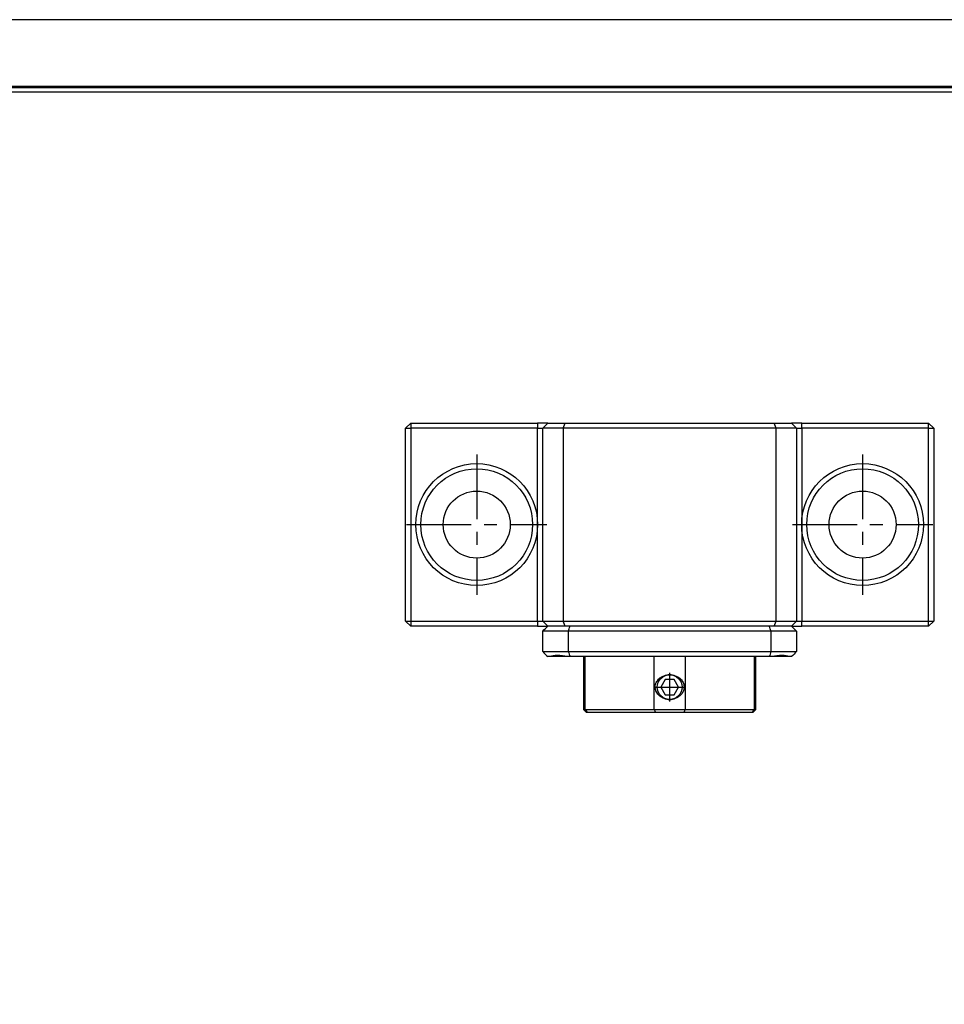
# Model space of a CAD drawing. Header units: millimetres. Extents: x 0 to 303, y 0 to 214.
# Tile 4 of 5: x 102 to 193, y 117 to 214. Entities that reach past the tile are written whole.
import ezdxf
from ezdxf.enums import TextEntityAlignment as Align

# ---------------------------------------------------------------- set-up
doc = ezdxf.new("R2010")
doc.units = ezdxf.units.MM
doc.linetypes.add('CENTER', pattern=[50.8, 31.75, -6.35, 6.35, -6.35])
for name, color, linetype in [('center', 1, 'CENTER'), ('L1', 7, 'CONTINUOUS'), ('OUTLINE', 7, 'CONTINUOUS')]:
    doc.layers.add(name, color=color, linetype=linetype)

# ---------------------------------------------------------------- blocks, each defined once
blk = doc.blocks.new('표제란')
at = {"layer": 'L1', "color": 0}
blk.add_line((297, 210), (0, 210), dxfattribs=at)
at = {"layer": 'L1', "const_width": 0.25}
blk.add_lwpolyline([(290.5, 6.5), (290.5, 203.5), (10, 203.5), (10, 6.5)], close=True, dxfattribs=at)
at = {"layer": 'L1'}
blk.add_lwpolyline([(290, 7), (290, 203), (10.5, 203), (10.5, 7)], close=True, dxfattribs=at)
for tag, p in [('필렛', (179.25, 10.9)), ('모따기', (179.25, 8.3))]:
    blk.add_attdef(tag, text='', height=1.15, dxfattribs=at).set_placement(p, align=Align.MIDDLE_LEFT)
at = {"layer": 'OUTLINE', "ltscale": 0.5}
for tag, p, height in [('도번', (251.181, 15.642), 2.5), ('SCALE', (253.781, 9.553), 1.2), ('DATE', (277.02, 9.511), 1.2)]:
    blk.add_attdef(tag, p, '', height=height, dxfattribs=at)

msp = doc.modelspace()

# ---------------------------------------------------------------- linework, layer by layer
at = {"layer": 'center', "ltscale": 0.2}
for p, q in [((146.6812, 171.3623), (146.6812, 157.5623)), ((184.6812, 171.3623), (184.6812, 157.5623)), ((139.7812, 164.4623), (153.5812, 164.4623)), ((177.7812, 164.4623), (191.5812, 164.4623)), ((165.6812, 149.8647), (165.6812, 147.0599)), ((164.2788, 148.4623), (167.0836, 148.4623))]:
    msp.add_line(p, q, dxfattribs=at)
at = {"layer": 'OUTLINE'}
for p, q in [((140.1812, 174.4623), (139.6812, 173.9623)), ((139.6812, 173.9623), (140.1812, 173.9623)), ((139.6812, 154.9623), (139.6812, 173.9623)), ((140.1812, 174.4623), (140.1812, 173.9623)), ((140.1812, 174.4623), (152.6812, 174.4623)), ((152.6812, 173.9623), (140.1812, 173.9623)), ((140.1812, 173.9623), (140.1812, 154.9623)), ((152.6812, 174.4623), (152.6812, 173.9623)), ((153.1812, 174.4623), (152.6812, 174.4623)), ((152.6812, 173.9623), (153.1812, 173.9623)), ((152.6812, 164.4623), (152.6812, 173.9623)), ((153.6812, 174.4623), (153.1812, 173.9623)), ((153.6812, 174.4623), (153.1812, 174.4623)), ((155.1812, 173.9623), (153.1812, 173.9623)), ((153.1812, 154.9623), (153.1812, 173.9623)), ((153.6812, 174.4623), (155.3883, 174.4623)), ((155.1812, 173.9623), (155.3883, 174.4623)), ((176.1812, 173.9623), (155.1812, 173.9623)), ((155.1812, 173.9623), (155.1812, 154.9623)), ((155.3883, 174.4623), (175.9741, 174.4623)), ((176.1812, 173.9623), (175.9741, 174.4623)), ((175.9741, 174.4623), (177.6812, 174.4623)), ((178.1812, 173.9623), (176.1812, 173.9623)), ((176.1812, 154.9623), (176.1812, 173.9623)), ((178.1812, 173.9623), (177.6812, 174.4623)), ((178.1812, 174.4623), (177.6812, 174.4623)), ((178.6812, 174.4623), (178.1812, 174.4623)), ((178.1812, 173.9623), (178.1812, 154.9623)), ((178.1812, 173.9623), (178.6812, 173.9623)), ((178.6812, 173.9623), (178.6812, 174.4623)), ((178.6812, 174.4623), (191.1812, 174.4623)), ((178.6812, 173.9623), (178.6812, 164.4623)), ((191.1812, 173.9623), (178.6812, 173.9623)), ((191.1812, 173.9623), (191.1812, 174.4623)), ((191.6812, 173.9623), (191.1812, 174.4623)), ((191.1812, 154.9623), (191.1812, 173.9623)), ((191.1812, 173.9623), (191.6812, 173.9623)), ((191.6812, 173.9623), (191.6812, 154.9623)), ((152.6812, 154.9623), (152.6812, 164.4623)), ((178.6812, 164.4623), (178.6812, 154.9623)), ((139.6812, 154.9623), (140.1812, 154.9623)), ((139.6812, 154.9623), (140.1812, 154.4623)), ((140.1812, 154.9623), (152.6812, 154.9623)), ((140.1812, 154.9623), (140.1812, 154.4623)), ((152.6812, 154.4623), (140.1812, 154.4623)), ((152.6812, 154.9623), (153.1812, 154.9623)), ((152.6812, 154.9623), (152.6812, 154.4623)), ((152.6812, 154.4623), (153.1812, 154.4623)), ((153.1812, 154.9623), (155.1812, 154.9623)), ((153.6812, 154.4623), (153.1812, 154.9623)), ((153.1812, 154.4623), (153.6812, 154.4623)), ((155.3883, 154.4623), (153.6812, 154.4623)), ((155.1812, 154.9623), (176.1812, 154.9623)), ((155.3883, 154.4623), (155.1812, 154.9623)), ((175.9741, 154.4623), (155.3883, 154.4623)), ((175.9741, 154.4623), (176.1812, 154.9623)), ((177.6812, 154.4623), (175.9741, 154.4623)), ((176.1812, 154.9623), (178.1812, 154.9623)), ((178.1812, 154.9623), (177.6812, 154.4623)), ((177.6812, 154.4623), (178.1812, 154.4623)), ((178.1812, 154.9623), (178.6812, 154.9623)), ((178.1812, 154.4623), (178.6812, 154.4623)), ((178.6812, 154.4623), (178.6812, 154.9623)), ((178.6812, 154.9623), (191.1812, 154.9623)), ((191.1812, 154.4623), (178.6812, 154.4623)), ((191.1812, 154.9623), (191.6812, 154.9623)), ((191.1812, 154.4623), (191.1812, 154.9623)), ((191.1812, 154.4623), (191.6812, 154.9623)), ((155.6937, 153.9623), (153.1812, 153.9623)), ((153.1812, 151.9623), (153.1812, 153.9623)), ((175.6687, 153.9623), (155.6937, 153.9623)), ((155.6937, 153.9623), (155.6937, 151.9623)), ((178.1812, 153.9623), (175.6687, 153.9623)), ((175.6687, 151.9623), (175.6687, 153.9623)), ((178.1812, 153.9623), (178.1812, 151.9623)), ((153.1812, 151.9623), (155.6937, 151.9623)), ((153.8729, 151.4623), (153.6812, 151.4623)), ((155.6359, 151.4623), (153.8888, 151.4623)), ((155.8705, 151.4623), (155.6406, 151.4623)), ((155.6937, 151.9623), (175.6687, 151.9623)), ((175.4919, 151.4623), (155.8705, 151.4623)), ((157.1812, 151.4623), (157.1812, 146.2623)), ((157.3219, 151.4623), (157.3219, 146.2623)), ((164.141, 146.2623), (164.141, 151.4623)), ((167.2214, 151.4623), (167.2214, 146.2623)), ((174.0405, 146.2623), (174.0405, 151.4623)), ((174.1812, 146.2623), (174.1812, 151.4623)), ((175.7218, 151.4623), (175.4919, 151.4623)), ((175.6687, 151.9623), (178.1812, 151.9623)), ((177.4736, 151.4623), (175.7218, 151.4623)), ((177.6812, 151.4623), (177.4895, 151.4623)), ((165.2482, 149.2123), (164.8152, 148.4623)), ((164.8152, 148.4623), (165.2482, 147.7123)), ((166.1142, 149.2123), (165.2482, 149.2123)), ((166.5472, 148.4623), (166.1142, 149.2123)), ((166.1142, 147.7123), (166.5472, 148.4623)), ((165.2482, 147.7123), (166.1142, 147.7123)), ((157.1812, 146.2623), (157.4812, 145.9623)), ((157.1812, 146.2623), (157.3219, 146.2623)), ((157.3219, 146.2623), (164.141, 146.2623)), ((157.6007, 145.9623), (157.4812, 145.9623)), ((164.2865, 145.9623), (157.6007, 145.9623)), ((164.141, 146.2623), (167.2214, 146.2623)), ((167.0759, 145.9623), (164.2865, 145.9623)), ((173.7617, 145.9623), (167.0759, 145.9623)), ((167.2214, 146.2623), (174.0405, 146.2623)), ((173.8812, 145.9623), (173.7617, 145.9623)), ((173.8812, 145.9623), (174.1812, 146.2623)), ((174.0405, 146.2623), (174.1812, 146.2623))]:
    msp.add_line(p, q, dxfattribs=at)
for centre, radius in [((146.6812, 164.4623), 6), ((146.6812, 164.4623), 5.5), ((184.6812, 164.4623), 6), ((184.6812, 164.4623), 5.5), ((146.6812, 164.4623), 3.3), ((184.6812, 164.4623), 3.3), ((165.6812, 148.4623), 1.2195)]:
    msp.add_circle(centre, radius, dxfattribs=at)
for points in [[(153.1812, 153.9623), (153.348, 154.129), (153.5146, 154.2957), (153.6812, 154.4623)], [(155.6937, 153.9623), (155.7522, 154.129), (155.8111, 154.2957), (155.8705, 154.4623)], [(175.6687, 153.9623), (175.6103, 154.129), (175.5513, 154.2957), (175.4919, 154.4623)], [(178.1812, 153.9623), (178.0145, 154.129), (177.8478, 154.2957), (177.6812, 154.4623)], [(153.1812, 151.9623), (153.348, 151.7955), (153.5146, 151.6289), (153.6812, 151.4623)], [(155.6937, 151.9623), (155.7522, 151.7955), (155.8111, 151.6289), (155.8705, 151.4623)], [(175.6687, 151.9623), (175.6103, 151.7955), (175.5513, 151.6289), (175.4919, 151.4623)], [(178.1812, 151.9623), (178.0145, 151.7955), (177.8478, 151.6289), (177.6812, 151.4623)], [(157.3219, 146.2623), (157.4147, 146.1623), (157.5076, 146.0622), (157.6007, 145.9623)], [(164.141, 146.2623), (164.1897, 146.1623), (164.2382, 146.0622), (164.2865, 145.9623)], [(167.2214, 146.2623), (167.1727, 146.1623), (167.1242, 146.0622), (167.0759, 145.9623)], [(174.0405, 146.2623), (173.9478, 146.1623), (173.8548, 146.0622), (173.7617, 145.9623)]]:
    msp.add_open_spline(points, degree=3, dxfattribs=at)
for points, knots in [([(155.6406, 151.4623), (155.2733, 151.544), (154.9363, 151.5872), (154.3304, 151.5874), (154.078, 151.544), (153.8729, 151.4623)], [0, 0, 0, 0, 0.5, 0.5, 1, 1, 1, 1]), ([(177.4895, 151.4623), (177.2845, 151.544), (177.0333, 151.5872), (176.4277, 151.5874), (176.0892, 151.544), (175.7218, 151.4623)], [0, 0, 0, 0, 0.5, 0.5, 1, 1, 1, 1]), ([(165.1344, 147.3383), (165.0158, 147.3812), (164.9006, 147.4395), (164.6929, 147.5811), (164.5979, 147.6656), (164.3538, 147.9587), (164.2525, 148.2042), (164.252, 148.5892), (164.2764, 148.7152), (164.3683, 148.9533), (164.435, 149.0634), (164.5974, 149.2585), (164.6936, 149.3441), (164.9023, 149.4861), (165.0146, 149.5429), (165.1344, 149.5863)], [0, 0, 0, 0, 0.125, 0.125, 0.25, 0.25, 0.5, 0.5, 0.625, 0.625, 0.75, 0.75, 0.875, 0.875, 1, 1, 1, 1]), ([(165.1344, 149.5863), (165.2199, 149.628), (165.3086, 149.6592), (165.4919, 149.7015), (165.5875, 149.7123), (165.8698, 149.7122), (166.0589, 149.6686), (166.2281, 149.5863)], [0, 0, 0, 0, 0.25, 0.25, 0.5, 0.5, 1, 1, 1, 1]), ([(166.2281, 149.5863), (166.3474, 149.5431), (166.4595, 149.4864), (166.6686, 149.3443), (166.7642, 149.2591), (166.9249, 149.0668), (166.9925, 148.9561), (167.0846, 148.7203), (167.1098, 148.5922), (167.1107, 148.3391), (167.0863, 148.2109), (166.9955, 147.9741), (166.9287, 147.8632), (166.686, 147.5703), (166.4658, 147.4244), (166.2281, 147.3383)], [0, 0, 0, 0, 0.125, 0.125, 0.25, 0.25, 0.375, 0.375, 0.5, 0.5, 0.625, 0.625, 0.75, 0.75, 1, 1, 1, 1]), ([(166.2281, 147.3383), (166.0594, 147.2562), (165.8711, 147.2122), (165.5856, 147.2123), (165.4923, 147.2231), (165.3092, 147.2652), (165.2187, 147.2972), (165.1344, 147.3383)], [0, 0, 0, 0, 0.5, 0.5, 0.75, 0.75, 1, 1, 1, 1])]:
    msp.add_open_spline(points, degree=3, knots=knots, dxfattribs=at)

# ---------------------------------------------------------------- block references
at = {"layer": 'OUTLINE', "xscale": 1.0198628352, "yscale": 1.0198628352, "zscale": 1.0198628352}
msp.add_blockref('표제란', (0, 0), dxfattribs=at)

doc.saveas('drawing.dxf')
